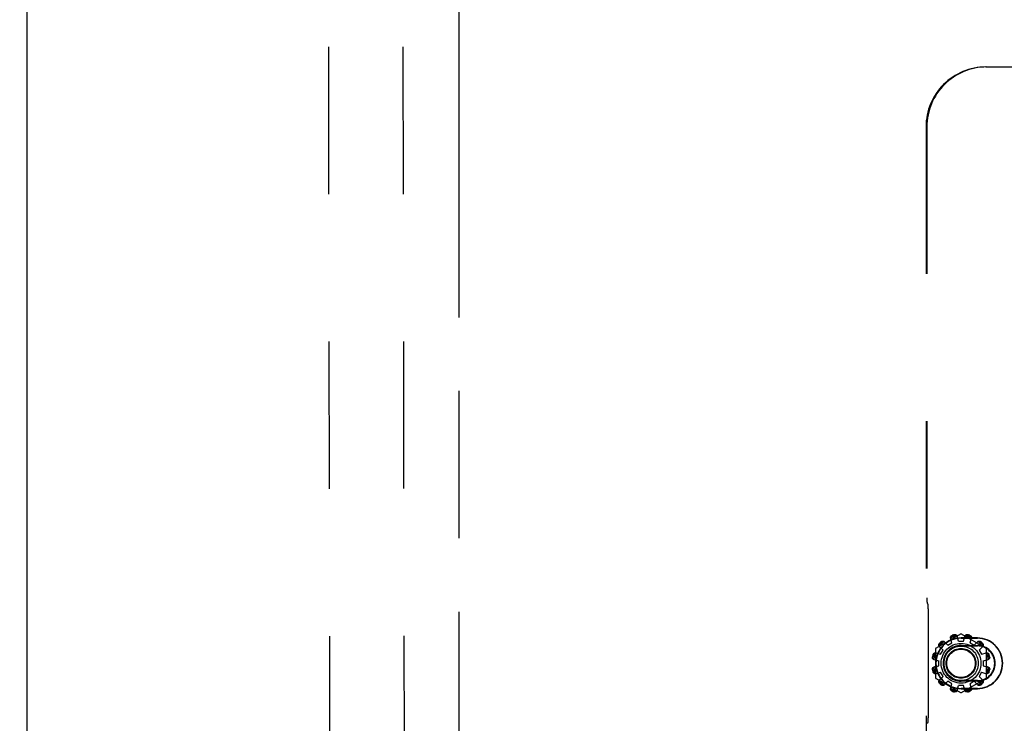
# Model space of a CAD drawing. Header units: inches. Extents: x 0 to 225, y 0 to 145.
# Tile 28 of 104: x 74 to 82, y 50 to 56. Entities that reach past the tile are written whole.
import ezdxf

# ---------------------------------------------------------------- set-up
doc = ezdxf.new("R2010")
doc.units = ezdxf.units.IN
doc.header["$LTSCALE"] = 12.349732
doc.header["$MEASUREMENT"] = 0
doc.linetypes.add('HIDDEN', pattern=[0.2, 0.1, -0.1])
doc.linetypes.add('PHANTOM', pattern=[0.8, 0.45, -0.05, 0.1, -0.05, 0.1, -0.05])
doc.layers.get('0').update_dxf_attribs({"linetype": 'CONTINUOUS'})
for name, color, linetype in [('02___PRT_ALL_AXES', 7, 'CONTINUOUS'), ('AVAILABLE_DOOR_SPACE', 7, 'CONTINUOUS'), ('DEFAULT_2', 8, 'HIDDEN'), ('DIMENSIONS', 7, 'CONTINUOUS')]:
    doc.layers.add(name, color=color, linetype=linetype)
doc.styles.get("Standard").update_dxf_attribs({"font": 'txt', "width": 0.8})
doc.dimstyles.new('DIMSTYLE_3', dxfattribs={"dimtxt": 1.030245, "dimasz": 1.320827, "dimexe": 0.09, "dimexo": 0.07, "dimgap": 0.039, "dimtad": 0, "dimtih": 1, "dimtoh": 1, "dimzin": 4, "dimdsep": 46, "dimtxsty": 'Standard', "dimblk": '_FILLED', "dimblk1": '_FILLED', "dimblk2": '_FILLED', "dimcen": 0.09, "dimadec": 0, "dimazin": 0, "dimtfac": 1, "dimtofl": 0, "dimtmove": 0, "dimatfit": 3, "dimldrblk": '_FILLED', "dimfxl": 0, "dimtolj": 1, "dimtzin": 4, "dimarcsym": 0})

# ---------------------------------------------------------------- blocks, each defined once
blk = doc.blocks.new('_FILLED')
at = {"color": 0, "linetype": 'ByBlock'}
blk.add_solid([(0, 0), (-1, 0.2), (-1, -0.2)], dxfattribs=at)
blk = doc.blocks.new('*D13')
at = {"layer": 'DIMENSIONS', "color": 2, "linetype": 'Continuous'}
for p, q in [((73.9021, 93.3485), (71.2605, 93.3485)), ((77.5271, 93.3485), (79.7423, 93.3485))]:
    blk.add_line(p, q, dxfattribs=at)
at = {"layer": 'DIMENSIONS', "color": 2, "linetype": 'Continuous', "xscale": 1.3208269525, "yscale": 1.3208269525, "zscale": 1.3208269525}
blk.add_blockref('_FILLED', (73.9021, 93.3485), dxfattribs=at)
at = {"layer": 'DIMENSIONS', "color": 2, "linetype": 'Continuous', "xscale": 1.3208269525, "yscale": 1.3208269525, "zscale": 1.3208269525, "rotation": 180}
blk.add_blockref('_FILLED', (77.5271, 93.3485), dxfattribs=at)
at = {"layer": 'DIMENSIONS', "color": 2, "linetype": 'Continuous', "insert": (80.2574, 93.8636), "char_height": 1.03025, "width": 3.296784, "attachment_point": 1, "line_spacing_factor": 0.9}
blk.add_mtext('3.63', dxfattribs=at)
blk = doc.blocks.new('*D14')
at = {"layer": 'DIMENSIONS', "color": 2, "linetype": 'Continuous'}
for p, q in [((68.4021, 91.1321), (66.6178, 91.1321)), ((72.0271, 91.1321), (74.6688, 91.1321))]:
    blk.add_line(p, q, dxfattribs=at)
at = {"layer": 'DIMENSIONS', "color": 2, "linetype": 'Continuous', "xscale": 1.3208269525, "yscale": 1.3208269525, "zscale": 1.3208269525}
blk.add_blockref('_FILLED', (68.4021, 91.1321), dxfattribs=at)
at = {"layer": 'DIMENSIONS', "color": 2, "linetype": 'Continuous', "xscale": 1.3208269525, "yscale": 1.3208269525, "zscale": 1.3208269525, "rotation": 180}
blk.add_blockref('_FILLED', (72.0271, 91.1321), dxfattribs=at)
at = {"layer": 'DIMENSIONS', "color": 2, "linetype": 'Continuous', "insert": (66.1027, 91.6472), "char_height": 1.03025, "width": 3.296784, "attachment_point": 3, "line_spacing_factor": 0.9}
blk.add_mtext('3.63', dxfattribs=at)

msp = doc.modelspace()

# ---------------------------------------------------------------- linework, layer by layer
at = {"color": 3, "linetype": 'Continuous'}
msp.add_line((73.9021, 42.6757), (73.9021, 104.9677), dxfattribs=at)
at = {"layer": '02___PRT_ALL_AXES', "color": 8, "linetype": 'HIDDEN'}
for p, q in [((76.4019, 73.1339), (76.4486, 43.634)), ((77.0269, 73.1349), (77.0736, 43.635)), ((81.6253, 50.8267), (81.6599, 50.8467)), ((81.7156, 50.8617), (81.7556, 50.8617)), ((81.8113, 50.8467), (81.8459, 50.8267)), ((81.5645, 50.7513), (81.5845, 50.786)), ((81.8867, 50.786), (81.9067, 50.7513)), ((81.5496, 50.6557), (81.5496, 50.6957)), ((81.9216, 50.6957), (81.9216, 50.6557)), ((81.5845, 50.5653), (81.5645, 50.6)), ((81.9067, 50.6), (81.8867, 50.5653)), ((81.6599, 50.5046), (81.6253, 50.5246)), ((81.7556, 50.4897), (81.7156, 50.4897)), ((81.8459, 50.5246), (81.8113, 50.5046))]:
    msp.add_line(p, q, dxfattribs=at)
at = {"layer": 'AVAILABLE_DOOR_SPACE', "color": 4, "linetype": 'PHANTOM'}
msp.add_line((77.5271, 43.6967), (77.5271, 67.1207), dxfattribs=at)
at = {"layer": 'DEFAULT_2', "color": 8, "linetype": 'HIDDEN'}
for p, q in [((81.944, 55.6757), (83.3089, 55.6757)), ((81.4421, 55.1757), (81.4421, 46.1668)), ((81.4491, 55.1757), (81.4491, 51.2237)), ((81.4567, 51.1772), (81.4529, 51.1787)), ((81.4605, 51.1322), (81.4605, 50.2191)), ((81.7306, 50.9205), (81.5261, 50.8024)), ((81.6599, 50.8467), (81.6484, 50.8888)), ((81.7156, 50.8617), (81.7046, 50.9039)), ((81.8726, 50.8885), (81.7356, 50.8885)), ((81.7356, 50.8857), (81.8726, 50.8857)), ((81.9451, 50.8024), (81.7406, 50.9205)), ((81.7556, 50.8617), (81.7666, 50.9039)), ((81.8113, 50.8467), (81.8229, 50.8888)), ((81.5211, 50.7937), (81.5211, 50.5576)), ((81.5535, 50.8166), (81.5845, 50.786)), ((81.5946, 50.8578), (81.6253, 50.8267)), ((81.7356, 50.8257), (81.8726, 50.8257)), ((81.7356, 50.8211), (81.8726, 50.8211)), ((81.8459, 50.8267), (81.8766, 50.8578)), ((81.8867, 50.786), (81.9177, 50.8166)), ((81.9501, 50.5576), (81.9501, 50.7937)), ((81.5225, 50.7629), (81.5645, 50.7513)), ((81.9067, 50.7513), (81.9488, 50.7629)), ((81.5074, 50.7067), (81.5496, 50.6957)), ((81.5074, 50.6446), (81.5496, 50.6557)), ((81.9216, 50.6957), (81.9638, 50.7067)), ((81.9216, 50.6557), (81.9638, 50.6446)), ((81.5225, 50.5884), (81.5645, 50.6)), ((81.5261, 50.5489), (81.7306, 50.4309)), ((81.5535, 50.5347), (81.5845, 50.5653)), ((81.7406, 50.4309), (81.9451, 50.5489)), ((81.8867, 50.5653), (81.9177, 50.5347)), ((81.9067, 50.6), (81.9488, 50.5884)), ((81.5946, 50.4935), (81.6253, 50.5246)), ((81.6484, 50.4625), (81.6599, 50.5046)), ((81.7046, 50.4474), (81.7156, 50.4897)), ((81.8726, 50.5302), (81.7356, 50.5302)), ((81.8726, 50.5257), (81.7356, 50.5257)), ((81.8726, 50.4657), (81.7356, 50.4657)), ((81.7666, 50.4474), (81.7556, 50.4897)), ((81.8229, 50.4625), (81.8113, 50.5046)), ((81.8459, 50.5246), (81.8766, 50.4935)), ((81.7356, 50.4629), (81.8726, 50.4629)), ((81.4567, 50.1741), (81.4529, 50.1726))]:
    msp.add_line(p, q, dxfattribs=at)
for points in [[(81.6484, 50.8888), (81.648, 50.8906), (81.6478, 50.8924), (81.6479, 50.8943), (81.6482, 50.8963), (81.6488, 50.8982), (81.6496, 50.9), (81.6506, 50.9018), (81.6518, 50.9034), (81.6532, 50.905), (81.6548, 50.9064), (81.6566, 50.9077), (81.6585, 50.9089), (81.6605, 50.9098), (81.6625, 50.9106)], [(81.6506, 50.8907), (81.6502, 50.8891), (81.6499, 50.8876), (81.6498, 50.8861), (81.6498, 50.8846), (81.65, 50.8831), (81.6503, 50.8817)], [(81.6506, 50.8907), (81.6508, 50.8917), (81.6511, 50.8927), (81.6514, 50.8937), (81.6517, 50.8947), (81.6521, 50.8957), (81.6525, 50.8966), (81.653, 50.8976), (81.6535, 50.8985), (81.654, 50.8994), (81.6547, 50.9003), (81.6554, 50.9012), (81.6562, 50.9021), (81.6571, 50.903), (81.6581, 50.9039), (81.6592, 50.9047), (81.6605, 50.9055), (81.662, 50.9062), (81.6636, 50.9068)], [(81.6814, 50.9156), (81.6836, 50.916), (81.6858, 50.9162), (81.688, 50.9162), (81.6902, 50.9159), (81.6923, 50.9154), (81.6943, 50.9148), (81.6962, 50.914), (81.6979, 50.9129), (81.6995, 50.9117), (81.701, 50.9104), (81.7022, 50.9089), (81.7032, 50.9073), (81.704, 50.9056), (81.7046, 50.9039)], [(81.6824, 50.9118), (81.6841, 50.9121), (81.6857, 50.9122), (81.6872, 50.9122), (81.6887, 50.912), (81.69, 50.9118), (81.6912, 50.9115), (81.6923, 50.9111), (81.6934, 50.9107), (81.6944, 50.9102), (81.6953, 50.9097), (81.6963, 50.9091), (81.6971, 50.9086), (81.698, 50.9079), (81.6988, 50.9073), (81.6995, 50.9066), (81.7003, 50.9059), (81.701, 50.9051), (81.7017, 50.9043)], [(81.7065, 50.8967), (81.706, 50.8981), (81.7054, 50.8995), (81.7047, 50.9008), (81.7038, 50.9021), (81.7028, 50.9032), (81.7017, 50.9043)], [(81.7695, 50.9043), (81.7684, 50.9032), (81.7674, 50.9021), (81.7665, 50.9008), (81.7658, 50.8995), (81.7652, 50.8981), (81.7648, 50.8967)], [(81.7666, 50.9039), (81.7672, 50.9056), (81.768, 50.9073), (81.769, 50.9089), (81.7703, 50.9104), (81.7717, 50.9117), (81.7733, 50.9129), (81.775, 50.914), (81.7769, 50.9148), (81.7789, 50.9154), (81.781, 50.9159), (81.7832, 50.9162), (81.7855, 50.9162), (81.7876, 50.916), (81.7898, 50.9156)], [(81.7695, 50.9043), (81.7702, 50.9051), (81.7709, 50.9059), (81.7717, 50.9066), (81.7725, 50.9073), (81.7733, 50.908), (81.7741, 50.9086), (81.775, 50.9092), (81.7759, 50.9097), (81.7768, 50.9102), (81.7778, 50.9107), (81.7789, 50.9111), (81.7801, 50.9115), (81.7813, 50.9118), (81.7826, 50.912), (81.784, 50.9122), (81.7855, 50.9122), (81.7871, 50.9121), (81.7888, 50.9118)], [(81.8076, 50.9068), (81.8092, 50.9062), (81.8107, 50.9055), (81.812, 50.9047), (81.8131, 50.9038), (81.8141, 50.903), (81.815, 50.9021), (81.8158, 50.9012), (81.8165, 50.9003), (81.8172, 50.8994), (81.8178, 50.8985), (81.8183, 50.8975), (81.8187, 50.8966), (81.8191, 50.8957), (81.8195, 50.8947), (81.8198, 50.8937), (81.8201, 50.8927), (81.8204, 50.8917), (81.8206, 50.8907)], [(81.8087, 50.9106), (81.8107, 50.9098), (81.8127, 50.9089), (81.8146, 50.9077), (81.8164, 50.9064), (81.818, 50.905), (81.8194, 50.9034), (81.8206, 50.9018), (81.8216, 50.9), (81.8224, 50.8982), (81.823, 50.8963), (81.8233, 50.8943), (81.8234, 50.8924), (81.8232, 50.8906), (81.8229, 50.8888)], [(81.8209, 50.8817), (81.8212, 50.8831), (81.8214, 50.8846), (81.8214, 50.8861), (81.8213, 50.8876), (81.821, 50.8891), (81.8206, 50.8907)], [(81.5535, 50.8166), (81.5523, 50.818), (81.5512, 50.8195), (81.5503, 50.8212), (81.5497, 50.823), (81.5492, 50.825), (81.549, 50.827), (81.549, 50.829), (81.5492, 50.831), (81.5496, 50.8331), (81.5503, 50.8351), (81.5512, 50.8372), (81.5522, 50.8391), (81.5535, 50.8409), (81.5549, 50.8426)], [(81.5545, 50.8194), (81.5542, 50.8204), (81.5539, 50.8214), (81.5536, 50.8224), (81.5534, 50.8234), (81.5533, 50.8244), (81.5531, 50.8255), (81.5531, 50.8265), (81.5531, 50.8276), (81.5531, 50.8286), (81.5532, 50.8297), (81.5534, 50.8309), (81.5536, 50.8321), (81.5539, 50.8333), (81.5544, 50.8345), (81.555, 50.8358), (81.5557, 50.8372), (81.5566, 50.8385), (81.5577, 50.8398)], [(81.5545, 50.8194), (81.5549, 50.8178), (81.5554, 50.8164), (81.5561, 50.815), (81.5569, 50.8137), (81.5577, 50.8125), (81.5587, 50.8115)], [(81.5687, 50.8564), (81.5704, 50.8578), (81.5722, 50.859), (81.5741, 50.8601), (81.5761, 50.861), (81.5782, 50.8617), (81.5803, 50.8621), (81.5823, 50.8623), (81.5843, 50.8623), (81.5863, 50.8621), (81.5882, 50.8616), (81.5901, 50.8609), (81.5918, 50.8601), (81.5933, 50.859), (81.5946, 50.8578)], [(81.5715, 50.8536), (81.5728, 50.8547), (81.5741, 50.8556), (81.5755, 50.8563), (81.5768, 50.8569), (81.578, 50.8573), (81.5792, 50.8577), (81.5804, 50.8579), (81.5815, 50.8581), (81.5826, 50.8582), (81.5837, 50.8582), (81.5848, 50.8582), (81.5858, 50.8581), (81.5869, 50.858), (81.5879, 50.8578), (81.5889, 50.8576), (81.5899, 50.8574), (81.5909, 50.8571), (81.5919, 50.8568)], [(81.5998, 50.8526), (81.5987, 50.8535), (81.5976, 50.8544), (81.5963, 50.8552), (81.5949, 50.8558), (81.5934, 50.8564), (81.5919, 50.8568)], [(81.8793, 50.8568), (81.8778, 50.8564), (81.8763, 50.8558), (81.8749, 50.8552), (81.8736, 50.8544), (81.8725, 50.8535), (81.8714, 50.8526)], [(81.8766, 50.8578), (81.8779, 50.859), (81.8795, 50.8601), (81.8811, 50.8609), (81.883, 50.8616), (81.8849, 50.8621), (81.8869, 50.8623), (81.8889, 50.8623), (81.8909, 50.8621), (81.893, 50.8617), (81.8951, 50.861), (81.8971, 50.8601), (81.899, 50.859), (81.9008, 50.8578), (81.9025, 50.8564)], [(81.8793, 50.8568), (81.8803, 50.8571), (81.8813, 50.8574), (81.8823, 50.8576), (81.8833, 50.8578), (81.8844, 50.858), (81.8854, 50.8581), (81.8864, 50.8582), (81.8875, 50.8582), (81.8886, 50.8582), (81.8897, 50.8581), (81.8908, 50.8579), (81.892, 50.8577), (81.8932, 50.8573), (81.8945, 50.8569), (81.8958, 50.8563), (81.8971, 50.8556), (81.8984, 50.8547), (81.8997, 50.8536)], [(81.9125, 50.8115), (81.9135, 50.8125), (81.9144, 50.8137), (81.9151, 50.815), (81.9158, 50.8164), (81.9163, 50.8178), (81.9167, 50.8194)], [(81.9135, 50.8398), (81.9146, 50.8385), (81.9155, 50.8371), (81.9163, 50.8358), (81.9168, 50.8345), (81.9173, 50.8333), (81.9176, 50.832), (81.9179, 50.8309), (81.918, 50.8297), (81.9181, 50.8286), (81.9181, 50.8275), (81.9181, 50.8265), (81.9181, 50.8254), (81.9179, 50.8244), (81.9178, 50.8234), (81.9176, 50.8224), (81.9173, 50.8214), (81.917, 50.8204), (81.9167, 50.8194)], [(81.9163, 50.8426), (81.9177, 50.8409), (81.919, 50.8391), (81.9201, 50.8372), (81.9209, 50.8351), (81.9216, 50.8331), (81.922, 50.831), (81.9223, 50.829), (81.9222, 50.827), (81.922, 50.825), (81.9216, 50.823), (81.9209, 50.8212), (81.92, 50.8195), (81.919, 50.818), (81.9177, 50.8166)], [(81.5074, 50.7067), (81.5057, 50.7072), (81.504, 50.708), (81.5024, 50.7091), (81.5009, 50.7103), (81.4995, 50.7118), (81.4983, 50.7134), (81.4973, 50.7151), (81.4965, 50.717), (81.4958, 50.719), (81.4954, 50.7211), (81.4951, 50.7233), (81.4951, 50.7255), (81.4953, 50.7277), (81.4956, 50.7298)], [(81.5069, 50.7096), (81.5061, 50.7103), (81.5054, 50.711), (81.5047, 50.7117), (81.504, 50.7125), (81.5033, 50.7133), (81.5027, 50.7142), (81.5021, 50.715), (81.5016, 50.7159), (81.5011, 50.7169), (81.5006, 50.7179), (81.5002, 50.719), (81.4998, 50.7201), (81.4995, 50.7213), (81.4992, 50.7226), (81.4991, 50.724), (81.499, 50.7256), (81.4992, 50.7272), (81.4994, 50.7288)], [(81.5007, 50.7487), (81.5014, 50.7508), (81.5024, 50.7528), (81.5035, 50.7547), (81.5048, 50.7564), (81.5063, 50.758), (81.5079, 50.7595), (81.5095, 50.7607), (81.5113, 50.7617), (81.5131, 50.7625), (81.515, 50.763), (81.5169, 50.7633), (81.5188, 50.7634), (81.5207, 50.7633), (81.5225, 50.7629)], [(81.5045, 50.7477), (81.5051, 50.7493), (81.5058, 50.7508), (81.5066, 50.752), (81.5074, 50.7532), (81.5083, 50.7542), (81.5092, 50.7551), (81.5101, 50.7559), (81.511, 50.7566), (81.5119, 50.7572), (81.5128, 50.7578), (81.5137, 50.7583), (81.5147, 50.7588), (81.5156, 50.7592), (81.5166, 50.7596), (81.5176, 50.7599), (81.5186, 50.7602), (81.5196, 50.7604), (81.5206, 50.7606)], [(81.5296, 50.761), (81.5281, 50.7613), (81.5267, 50.7614), (81.5252, 50.7615), (81.5237, 50.7613), (81.5221, 50.7611), (81.5206, 50.7606)], [(81.9506, 50.7606), (81.9491, 50.7611), (81.9476, 50.7613), (81.946, 50.7615), (81.9445, 50.7614), (81.9431, 50.7613), (81.9416, 50.761)], [(81.9488, 50.7629), (81.9505, 50.7633), (81.9524, 50.7634), (81.9543, 50.7633), (81.9562, 50.763), (81.9581, 50.7625), (81.9599, 50.7617), (81.9617, 50.7607), (81.9634, 50.7595), (81.9649, 50.758), (81.9664, 50.7564), (81.9677, 50.7547), (81.9688, 50.7528), (81.9698, 50.7508), (81.9705, 50.7487)], [(81.9506, 50.7606), (81.9516, 50.7604), (81.9526, 50.7602), (81.9536, 50.7599), (81.9546, 50.7596), (81.9556, 50.7592), (81.9566, 50.7588), (81.9575, 50.7583), (81.9584, 50.7578), (81.9593, 50.7572), (81.9602, 50.7566), (81.9612, 50.7559), (81.9621, 50.7551), (81.9629, 50.7542), (81.9638, 50.7532), (81.9646, 50.752), (81.9654, 50.7507), (81.9661, 50.7493), (81.9667, 50.7477)], [(81.9756, 50.7298), (81.9759, 50.7277), (81.9761, 50.7255), (81.9761, 50.7233), (81.9758, 50.7211), (81.9754, 50.719), (81.9747, 50.717), (81.9739, 50.7151), (81.9729, 50.7134), (81.9717, 50.7118), (81.9703, 50.7103), (81.9688, 50.7091), (81.9672, 50.708), (81.9656, 50.7072), (81.9638, 50.7067)], [(81.9718, 50.7288), (81.972, 50.7271), (81.9722, 50.7255), (81.9721, 50.724), (81.972, 50.7226), (81.9717, 50.7213), (81.9714, 50.7201), (81.971, 50.719), (81.9706, 50.7179), (81.9701, 50.7169), (81.9696, 50.7159), (81.9691, 50.715), (81.9685, 50.7142), (81.9679, 50.7133), (81.9672, 50.7125), (81.9665, 50.7117), (81.9658, 50.711), (81.9651, 50.7103), (81.9643, 50.7096)], [(81.4956, 50.6215), (81.4953, 50.6236), (81.4951, 50.6258), (81.4951, 50.628), (81.4954, 50.6302), (81.4958, 50.6323), (81.4965, 50.6344), (81.4973, 50.6362), (81.4983, 50.638), (81.4995, 50.6396), (81.5009, 50.641), (81.5024, 50.6423), (81.504, 50.6433), (81.5057, 50.6441), (81.5074, 50.6446)], [(81.4994, 50.6225), (81.4992, 50.6242), (81.499, 50.6258), (81.4991, 50.6273), (81.4992, 50.6287), (81.4995, 50.63), (81.4998, 50.6312), (81.5002, 50.6324), (81.5006, 50.6334), (81.5011, 50.6345), (81.5016, 50.6354), (81.5021, 50.6363), (81.5027, 50.6372), (81.5033, 50.638), (81.504, 50.6388), (81.5047, 50.6396), (81.5054, 50.6403), (81.5061, 50.6411), (81.5069, 50.6417)], [(81.5069, 50.7096), (81.508, 50.7084), (81.5092, 50.7074), (81.5105, 50.7066), (81.5118, 50.7058), (81.5131, 50.7053), (81.5145, 50.7048)], [(81.5145, 50.6465), (81.5131, 50.6461), (81.5118, 50.6455), (81.5105, 50.6448), (81.5092, 50.6439), (81.508, 50.6429), (81.5069, 50.6417)], [(81.9567, 50.7048), (81.9581, 50.7053), (81.9594, 50.7058), (81.9607, 50.7066), (81.962, 50.7074), (81.9632, 50.7084), (81.9643, 50.7096)], [(81.9643, 50.6417), (81.9632, 50.6429), (81.962, 50.6439), (81.9607, 50.6448), (81.9594, 50.6455), (81.9581, 50.6461), (81.9567, 50.6465)], [(81.9638, 50.6446), (81.9656, 50.6441), (81.9672, 50.6433), (81.9688, 50.6423), (81.9703, 50.641), (81.9717, 50.6396), (81.9729, 50.638), (81.9739, 50.6362), (81.9747, 50.6344), (81.9754, 50.6323), (81.9758, 50.6302), (81.9761, 50.628), (81.9761, 50.6258), (81.9759, 50.6236), (81.9756, 50.6215)], [(81.9643, 50.6417), (81.9651, 50.6411), (81.9658, 50.6403), (81.9666, 50.6396), (81.9672, 50.6388), (81.9679, 50.638), (81.9685, 50.6372), (81.9691, 50.6363), (81.9696, 50.6354), (81.9701, 50.6344), (81.9706, 50.6334), (81.971, 50.6324), (81.9714, 50.6312), (81.9717, 50.63), (81.972, 50.6287), (81.9721, 50.6273), (81.9722, 50.6258), (81.972, 50.6242), (81.9718, 50.6225)], [(81.5225, 50.5884), (81.5207, 50.588), (81.5188, 50.5879), (81.5169, 50.588), (81.515, 50.5883), (81.5131, 50.5889), (81.5113, 50.5897), (81.5095, 50.5907), (81.5079, 50.5919), (81.5063, 50.5933), (81.5048, 50.5949), (81.5035, 50.5967), (81.5024, 50.5986), (81.5014, 50.6005), (81.5007, 50.6026)], [(81.5206, 50.5907), (81.5196, 50.5909), (81.5186, 50.5911), (81.5176, 50.5914), (81.5166, 50.5918), (81.5156, 50.5921), (81.5147, 50.5925), (81.5137, 50.593), (81.5128, 50.5935), (81.5119, 50.5941), (81.511, 50.5947), (81.5101, 50.5954), (81.5092, 50.5962), (81.5083, 50.5971), (81.5074, 50.5981), (81.5066, 50.5993), (81.5058, 50.6006), (81.5051, 50.602), (81.5045, 50.6036)], [(81.5206, 50.5907), (81.5221, 50.5903), (81.5237, 50.59), (81.5252, 50.5899), (81.5267, 50.5899), (81.5281, 50.5901), (81.5296, 50.5904)], [(81.9416, 50.5904), (81.9431, 50.5901), (81.9445, 50.5899), (81.946, 50.5899), (81.9476, 50.59), (81.9491, 50.5903), (81.9506, 50.5907)], [(81.9705, 50.6026), (81.9698, 50.6005), (81.9688, 50.5986), (81.9677, 50.5967), (81.9664, 50.5949), (81.9649, 50.5933), (81.9634, 50.5919), (81.9617, 50.5907), (81.9599, 50.5897), (81.9581, 50.5889), (81.9562, 50.5883), (81.9543, 50.588), (81.9524, 50.5879), (81.9505, 50.588), (81.9488, 50.5884)], [(81.9667, 50.6036), (81.9661, 50.602), (81.9654, 50.6006), (81.9646, 50.5993), (81.9638, 50.5981), (81.9629, 50.5971), (81.962, 50.5962), (81.9611, 50.5954), (81.9602, 50.5947), (81.9593, 50.5941), (81.9584, 50.5935), (81.9575, 50.593), (81.9565, 50.5925), (81.9556, 50.5921), (81.9546, 50.5918), (81.9536, 50.5914), (81.9526, 50.5911), (81.9516, 50.5909), (81.9506, 50.5907)], [(81.5549, 50.5088), (81.5535, 50.5104), (81.5522, 50.5122), (81.5512, 50.5142), (81.5503, 50.5162), (81.5496, 50.5183), (81.5492, 50.5203), (81.549, 50.5224), (81.549, 50.5244), (81.5492, 50.5264), (81.5497, 50.5283), (81.5503, 50.5301), (81.5512, 50.5318), (81.5523, 50.5333), (81.5535, 50.5347)], [(81.5577, 50.5115), (81.5566, 50.5129), (81.5557, 50.5142), (81.5549, 50.5155), (81.5544, 50.5168), (81.5539, 50.5181), (81.5536, 50.5193), (81.5534, 50.5205), (81.5532, 50.5216), (81.5531, 50.5227), (81.5531, 50.5238), (81.5531, 50.5248), (81.5531, 50.5259), (81.5533, 50.5269), (81.5534, 50.5279), (81.5536, 50.529), (81.5539, 50.53), (81.5542, 50.531), (81.5545, 50.5319)], [(81.5587, 50.5399), (81.5577, 50.5388), (81.5569, 50.5376), (81.5561, 50.5363), (81.5554, 50.535), (81.5549, 50.5335), (81.5545, 50.5319)], [(81.5946, 50.4935), (81.5933, 50.4923), (81.5918, 50.4913), (81.5901, 50.4904), (81.5882, 50.4897), (81.5863, 50.4893), (81.5843, 50.489), (81.5823, 50.489), (81.5803, 50.4892), (81.5782, 50.4897), (81.5761, 50.4903), (81.5741, 50.4912), (81.5722, 50.4923), (81.5704, 50.4935), (81.5687, 50.4949)], [(81.5919, 50.4946), (81.5909, 50.4942), (81.5899, 50.4939), (81.5889, 50.4937), (81.5879, 50.4935), (81.5868, 50.4933), (81.5858, 50.4932), (81.5848, 50.4931), (81.5837, 50.4931), (81.5826, 50.4932), (81.5815, 50.4933), (81.5804, 50.4934), (81.5792, 50.4937), (81.578, 50.494), (81.5767, 50.4944), (81.5754, 50.495), (81.5741, 50.4957), (81.5728, 50.4966), (81.5715, 50.4977)], [(81.5919, 50.4946), (81.5934, 50.495), (81.5949, 50.4955), (81.5963, 50.4961), (81.5976, 50.4969), (81.5987, 50.4978), (81.5998, 50.4988)], [(81.6503, 50.4696), (81.65, 50.4682), (81.6498, 50.4667), (81.6498, 50.4652), (81.6499, 50.4637), (81.6502, 50.4622), (81.6506, 50.4607)], [(81.8206, 50.4607), (81.821, 50.4622), (81.8213, 50.4637), (81.8214, 50.4652), (81.8214, 50.4667), (81.8212, 50.4682), (81.8209, 50.4696)], [(81.8714, 50.4988), (81.8725, 50.4978), (81.8736, 50.4969), (81.8749, 50.4961), (81.8763, 50.4955), (81.8778, 50.495), (81.8793, 50.4946)], [(81.9025, 50.4949), (81.9008, 50.4935), (81.899, 50.4923), (81.8971, 50.4912), (81.8951, 50.4903), (81.893, 50.4897), (81.8909, 50.4892), (81.8889, 50.489), (81.8869, 50.489), (81.8849, 50.4893), (81.883, 50.4897), (81.8811, 50.4904), (81.8795, 50.4913), (81.8779, 50.4923), (81.8766, 50.4935)], [(81.8997, 50.4977), (81.8984, 50.4966), (81.8971, 50.4957), (81.8958, 50.495), (81.8945, 50.4944), (81.8932, 50.494), (81.892, 50.4937), (81.8908, 50.4934), (81.8897, 50.4933), (81.8886, 50.4932), (81.8875, 50.4931), (81.8864, 50.4931), (81.8854, 50.4932), (81.8844, 50.4933), (81.8833, 50.4935), (81.8823, 50.4937), (81.8813, 50.4939), (81.8803, 50.4942), (81.8793, 50.4946)], [(81.9167, 50.5319), (81.9163, 50.5335), (81.9158, 50.535), (81.9151, 50.5363), (81.9144, 50.5376), (81.9135, 50.5388), (81.9125, 50.5399)], [(81.9167, 50.5319), (81.917, 50.531), (81.9173, 50.53), (81.9176, 50.5289), (81.9178, 50.5279), (81.9179, 50.5269), (81.9181, 50.5259), (81.9181, 50.5248), (81.9181, 50.5238), (81.9181, 50.5227), (81.918, 50.5216), (81.9179, 50.5204), (81.9176, 50.5193), (81.9173, 50.5181), (81.9168, 50.5168), (81.9163, 50.5155), (81.9155, 50.5142), (81.9146, 50.5129), (81.9135, 50.5115)], [(81.9177, 50.5347), (81.919, 50.5333), (81.92, 50.5318), (81.9209, 50.5301), (81.9216, 50.5283), (81.922, 50.5264), (81.9222, 50.5244), (81.9223, 50.5224), (81.922, 50.5203), (81.9216, 50.5183), (81.9209, 50.5162), (81.9201, 50.5142), (81.919, 50.5122), (81.9177, 50.5104), (81.9163, 50.5088)], [(81.6625, 50.4408), (81.6605, 50.4415), (81.6585, 50.4424), (81.6566, 50.4436), (81.6548, 50.4449), (81.6532, 50.4463), (81.6518, 50.4479), (81.6506, 50.4496), (81.6496, 50.4513), (81.6488, 50.4532), (81.6482, 50.4551), (81.6479, 50.457), (81.6478, 50.4589), (81.648, 50.4607), (81.6484, 50.4625)], [(81.6636, 50.4445), (81.662, 50.4452), (81.6605, 50.4459), (81.6592, 50.4466), (81.6581, 50.4475), (81.6571, 50.4483), (81.6562, 50.4492), (81.6554, 50.4501), (81.6547, 50.451), (81.654, 50.4519), (81.6535, 50.4529), (81.6529, 50.4538), (81.6525, 50.4547), (81.6521, 50.4557), (81.6517, 50.4566), (81.6514, 50.4576), (81.6511, 50.4586), (81.6508, 50.4596), (81.6506, 50.4607)], [(81.7046, 50.4474), (81.704, 50.4457), (81.7032, 50.444), (81.7022, 50.4424), (81.701, 50.4409), (81.6995, 50.4396), (81.6979, 50.4384), (81.6962, 50.4374), (81.6943, 50.4365), (81.6923, 50.4359), (81.6902, 50.4354), (81.688, 50.4352), (81.6858, 50.4351), (81.6836, 50.4353), (81.6814, 50.4357)], [(81.7017, 50.447), (81.701, 50.4462), (81.7003, 50.4454), (81.6995, 50.4447), (81.6988, 50.444), (81.6979, 50.4434), (81.6971, 50.4428), (81.6962, 50.4422), (81.6953, 50.4416), (81.6944, 50.4411), (81.6934, 50.4407), (81.6923, 50.4402), (81.6912, 50.4398), (81.6899, 50.4395), (81.6886, 50.4393), (81.6872, 50.4391), (81.6857, 50.4391), (81.6841, 50.4392), (81.6824, 50.4395)], [(81.7017, 50.447), (81.7028, 50.4481), (81.7038, 50.4493), (81.7047, 50.4505), (81.7054, 50.4518), (81.706, 50.4532), (81.7065, 50.4546)], [(81.7648, 50.4546), (81.7652, 50.4532), (81.7658, 50.4518), (81.7665, 50.4505), (81.7674, 50.4493), (81.7684, 50.4481), (81.7695, 50.447)], [(81.7898, 50.4357), (81.7876, 50.4353), (81.7855, 50.4351), (81.7832, 50.4352), (81.781, 50.4354), (81.7789, 50.4359), (81.7769, 50.4365), (81.775, 50.4374), (81.7733, 50.4384), (81.7717, 50.4396), (81.7703, 50.4409), (81.769, 50.4424), (81.768, 50.444), (81.7672, 50.4457), (81.7666, 50.4474)], [(81.7888, 50.4395), (81.7871, 50.4392), (81.7855, 50.4391), (81.784, 50.4391), (81.7826, 50.4393), (81.7812, 50.4395), (81.78, 50.4399), (81.7789, 50.4402), (81.7778, 50.4407), (81.7768, 50.4411), (81.7759, 50.4416), (81.775, 50.4422), (81.7741, 50.4428), (81.7733, 50.4434), (81.7725, 50.444), (81.7717, 50.4447), (81.7709, 50.4454), (81.7702, 50.4462), (81.7695, 50.447)], [(81.8206, 50.4607), (81.8204, 50.4596), (81.8201, 50.4586), (81.8198, 50.4576), (81.8195, 50.4566), (81.8191, 50.4557), (81.8187, 50.4547), (81.8183, 50.4538), (81.8177, 50.4529), (81.8172, 50.4519), (81.8165, 50.451), (81.8158, 50.4501), (81.815, 50.4492), (81.8141, 50.4483), (81.8131, 50.4475), (81.812, 50.4466), (81.8107, 50.4458), (81.8092, 50.4452), (81.8076, 50.4445)], [(81.8229, 50.4625), (81.8232, 50.4607), (81.8234, 50.4589), (81.8233, 50.457), (81.823, 50.4551), (81.8224, 50.4532), (81.8216, 50.4513), (81.8206, 50.4496), (81.8194, 50.4479), (81.818, 50.4463), (81.8164, 50.4449), (81.8146, 50.4436), (81.8127, 50.4424), (81.8107, 50.4415), (81.8087, 50.4408)]]:
    msp.add_lwpolyline(points, dxfattribs=at)
for radius in [0.1668, 0.145, 0.125, 0.1186]:
    msp.add_circle((81.7356, 50.6757), radius, dxfattribs=at)
for centre, radius, start, end in [((81.7356, 50.6757), 0.2128, 90, 270), ((81.7356, 50.6757), 0.21, 90, 270), ((81.7356, 50.6757), 0.2312, 98.4357, 111.5643), ((81.7356, 50.6757), 0.246, 102.72378, 107.27622), ((81.7356, 50.6757), 0.2421, 102.69077, 107.30923), ((81.7356, 50.9118), 0.01, 60, 120), ((81.7356, 50.6757), 0.2312, 68.4357, 81.5643), ((81.7356, 50.6757), 0.2421, 72.69077, 77.30923), ((81.7356, 50.6757), 0.246, 72.72378, 77.27622), ((81.8726, 50.6757), 0.2128, 270, 90), ((81.8726, 50.6757), 0.21, 270, 90), ((81.5311, 50.7937), 0.01, 120, 180), ((81.7356, 50.6757), 0.2312, 128.4357, 141.5643), ((81.7356, 50.6757), 0.246, 132.72378, 137.27622), ((81.7356, 50.6757), 0.2421, 132.69077, 137.30923), ((81.7356, 50.6757), 0.15, 90, 270), ((81.7356, 50.6757), 0.1455, 90, 270), ((81.8726, 50.6757), 0.15, 270, 90), ((81.8726, 50.6757), 0.1455, 270, 90), ((81.7356, 50.6757), 0.2312, 38.4357, 51.5643), ((81.7356, 50.6757), 0.2421, 42.69077, 47.30923), ((81.7356, 50.6757), 0.246, 42.72378, 47.27622), ((81.9401, 50.7937), 0.01, 0, 60), ((81.7356, 50.6757), 0.246, 162.72378, 167.27622), ((81.7356, 50.6757), 0.2421, 162.69077, 167.30923), ((81.7356, 50.6757), 0.2312, 158.4357, 171.5643), ((81.7356, 50.6757), 0.2312, 8.4357, 21.5643), ((81.7356, 50.6757), 0.2421, 12.69077, 17.30923), ((81.7356, 50.6757), 0.246, 12.72378, 17.27622), ((81.7356, 50.6757), 0.2312, 188.4357, 201.5643), ((81.7356, 50.6757), 0.2312, 338.4357, 351.5643), ((81.7356, 50.6757), 0.246, 192.72378, 197.27622), ((81.7356, 50.6757), 0.2421, 192.69077, 197.30923), ((81.5311, 50.5576), 0.01, 180, 240), ((81.9401, 50.5576), 0.01, 300, 360), ((81.7356, 50.6757), 0.2421, 342.69077, 347.30923), ((81.7356, 50.6757), 0.246, 342.72378, 347.27622), ((81.7356, 50.6757), 0.2312, 218.4357, 231.5643), ((81.7356, 50.6757), 0.246, 222.72378, 227.27622), ((81.7356, 50.6757), 0.2421, 222.69077, 227.30923), ((81.7356, 50.6757), 0.2312, 308.4357, 321.5643), ((81.7356, 50.6757), 0.2421, 312.69077, 317.30923), ((81.7356, 50.6757), 0.246, 312.72378, 317.27622), ((81.7356, 50.6757), 0.2312, 248.4357, 261.5643), ((81.7356, 50.6757), 0.246, 252.72378, 257.27622), ((81.7356, 50.6757), 0.2421, 252.69077, 257.30923), ((81.7356, 50.4395), 0.01, 240, 300), ((81.7356, 50.6757), 0.2312, 278.4357, 291.5643), ((81.7356, 50.6757), 0.2421, 282.69077, 287.30923), ((81.7356, 50.6757), 0.246, 282.72378, 287.27622)]:
    msp.add_arc(centre, radius, start, end, dxfattribs=at)
for centre, major_axis, ratio, start_param, end_param in [((81.944, 55.1757), (0.5019, 0), 0.996195, 1.570796, 3.141593), ((81.951, 55.1757), (0.5019, 0), 0.996195, 1.570796, 3.141593), ((81.453, 51.2237), (0, 0.045), 0.087489, -4.712389, -3.176499), ((81.4565, 51.1322), (0, 0.045), 0.087489, -1.570796, -0.034907), ((81.4565, 50.2191), (0, 0.045), 0.087489, -3.106686, -1.570796)]:
    msp.add_ellipse(centre, major_axis=major_axis, ratio=ratio, start_param=start_param, end_param=end_param, dxfattribs=at)

# ---------------------------------------------------------------- dimensions: what is measured, and where the dimension line sits
at = {"layer": 'DIMENSIONS', "color": 2, "linetype": 'Continuous'}
dim = msp.add_linear_dim(base=(73.9021050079, 93.3485144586), p1=(77.5271050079, 103.9466635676), p2=(73.9021050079, 42.6956635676), angle=180, dimstyle='DIMSTYLE_3', dxfattribs=at)
dim.commit()
dim.dimension.update_dxf_attribs({"geometry": '*D13', "text_midpoint": (81.9058144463, 93.3485144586), "dimtype": 160})
dim = msp.add_linear_dim(base=(72.0271050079, 91.1320831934), p1=(68.4021050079, 74.6966635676), p2=(72.0271050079, 42.6956635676), dimstyle='DIMSTYLE_3', dxfattribs=at)
dim.commit()
dim.dimension.update_dxf_attribs({"geometry": '*D14', "text_midpoint": (64.4543222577, 91.1320831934), "dimtype": 160})

doc.saveas('drawing.dxf')
